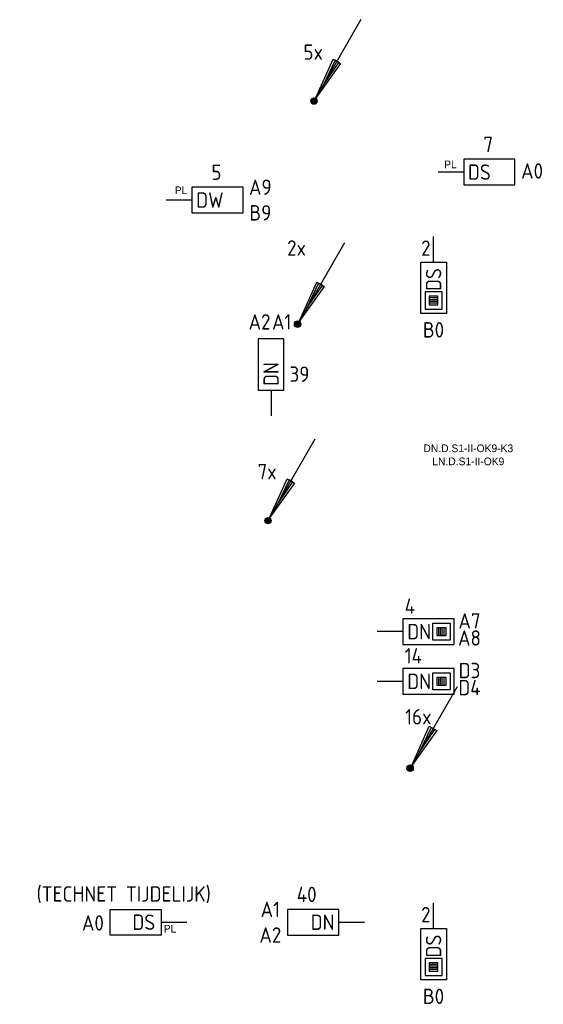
# Model space of a CAD drawing. Header units: millimetres. Extents: x 4336 to 79204, y -9688 to 63134.
# Tile 35 of 38: x 52363 to 58486, y 30239 to 41761. Entities that reach past the tile are written whole.
import ezdxf
from ezdxf.enums import TextEntityAlignment as Align

# ---------------------------------------------------------------- set-up
doc = ezdxf.new("R2010")
doc.units = ezdxf.units.MM
doc.header["$LTSCALE"] = 100
doc.layers.get('0').update_dxf_attribs({"linetype": 'CONTINUOUS'})
for name, color, linetype in [('DBTA GRO_ATTRIB', 2, 'CONTINUOUS'), ('EB6441--_ATTRIB', 2, 'CONTINUOUS'), ('EB6445--_ATTRIB', 2, 'CONTINUOUS'), ('EL6441--_DATACOM', 3, 'CONTINUOUS'), ('EL6445--_DATANET', 3, 'CONTINUOUS')]:
    doc.layers.add(name, color=color, linetype=linetype)
doc.styles.add('1_8', font='iso')
doc.styles.add('BURO-025', font='burofont.shx', dxfattribs={"height": 2.5})
doc.styles.add('NORATT', font='isocp.shx')

# ---------------------------------------------------------------- blocks, each defined once
blk = doc.blocks.new('EA644501')
for p, q in [((-1.5, 6), (-1.5, 0)), ((1.5, 6), (-1.5, 6)), ((1.5, 0), (1.5, 6)), ((-1.5, 0), (1.5, 0))]:
    blk.add_line(p, q)
at = {"color": 2}
blk.add_line((0, 0), (0, -3), dxfattribs=at)
at = {"style": '1_8', "flags": 9}
blk.add_attdef('NUMMER', text='', height=1.8, rotation=90, dxfattribs=at).set_placement((-3.5, 8), align=Align.BOTTOM_LEFT)
at = {"style": '1_8'}
for tag, flags, p in [('NUMMERAP', 9, (-1.5, 8)), ('NUMMERA', 8, (-1.5, 8)), ('NUMMERBP', 9, (1.5, 8)), ('NUMMERB', 8, (1.5, 8))]:
    blk.add_attdef(tag, text='', height=1.8, rotation=90, dxfattribs=dict(at, flags=flags)).set_placement(p, align=Align.MIDDLE_CENTER)
at = {"style": '1_8', "flags": 8}
blk.add_attdef('CODE', text='', height=1.8, rotation=90, dxfattribs=at).set_placement((0, 0.5), align=Align.MIDDLE_LEFT)
at = {"style": '1_8', "flags": 9}
for tag, p in [('TYPE', (0, 4)), ('FABR', (0, 3)), ('PDATE', (0, 2)), ('PVERS', (0, 1)), ('PCODE', (0, 0))]:
    blk.add_attdef(tag, text='', height=1.8, dxfattribs=at).set_placement(p, align=Align.MIDDLE_CENTER)
for tag in ['VERD', 'PATCHSTR', 'PANEEL']:
    blk.add_attdef(tag, text='', height=1.8, dxfattribs=at).set_placement((2, 0), align=Align.BOTTOM_LEFT)
blk = doc.blocks.new('EA600123')
at = {"linetype": 'Continuous'}
for p, q in [((5.5, 9.53), (0.19, 0.32)), ((-0.37, 0.07), (0.37, 0.07)), ((-0.3, 0.23), (0.3, 0.23)), ((-0.37, -0.08), (0.37, -0.08)), ((-0.3, -0.23), (0.3, -0.23))]:
    blk.add_line(p, q, dxfattribs=at)
for points in [[(3.12, 4.4), (0.19, 0.32), (2.25, 4.9)], [(2.47, 4.78), (1.06, 1.84), (2.9, 4.53)]]:
    blk.add_lwpolyline(points, close=True, dxfattribs=at)
blk.add_circle((0, 0), 0.375, dxfattribs=at)
at = {"linetype": 'Continuous', "style": '1_8', "flags": 8}
blk.add_attdef('KBTALB', (5, 5), '', height=1.8, dxfattribs=at)
at = {"style": '1_8'}
for tag, flags, p in [('CODE', 9, (0, 3)), ('M_CODE', 8, (0, 0))]:
    blk.add_attdef(tag, text='', height=1.8, dxfattribs=dict(at, flags=flags)).set_placement(p, align=Align.MIDDLE_CENTER)
at = {"linetype": 'Continuous', "style": '1_8', "flags": 9}
for tag, p in [('PCODE', (1.25, 0)), ('PVERS', (1.25, -2)), ('PDATE', (1.25, -4))]:
    blk.add_attdef(tag, text='', height=1.8, dxfattribs=at).set_placement(p, align=Align.MIDDLE_LEFT)
blk = doc.blocks.new('EA644502')
for p, q in [((-1.5, 6), (-1.5, 0)), ((1.5, 6), (-1.5, 6)), ((1.5, 0), (1.5, 6)), ((-1.5, 0), (1.5, 0))]:
    blk.add_line(p, q)
at = {"color": 1}
for p, q in [((-1, 5.5), (1, 5.5)), ((-1, 3.5), (-1, 5.5)), ((-0.5, 5), (0.5, 5)), ((-0.5, 4), (-0.5, 5)), ((0.5, 4.8), (-0.5, 4.8)), ((0.5, 5), (0.5, 4)), ((1, 5.5), (1, 3.5)), ((1, 3.5), (-1, 3.5)), ((0.5, 4.6), (-0.5, 4.6)), ((0.5, 4.4), (-0.5, 4.4)), ((0.5, 4.2), (-0.5, 4.2)), ((0.5, 4), (-0.5, 4))]:
    blk.add_line(p, q, dxfattribs=at)
at = {"color": 2}
blk.add_line((0, 0), (0, -3), dxfattribs=at)
at = {"style": 'NORATT', "flags": 8}
for tag, p in [('NUMMERA', (-1.5, 8)), ('NUMMERB', (1.5, 8))]:
    blk.add_attdef(tag, text='', height=1.8, rotation=90, dxfattribs=at).set_placement(p, align=Align.MIDDLE_CENTER)
blk.add_attdef('CODE', text='', height=1.8, rotation=90, dxfattribs=at).set_placement((0, 0.5), align=Align.MIDDLE_LEFT)
at = {"style": 'NORATT', "flags": 9}
for tag, p in [('VERD', (0, 4)), ('PATCHSTR', (0, 4)), ('PANEEL', (0, 4)), ('NUMMER', (6, 3)), ('HOOGTE', (-3, 2)), ('TYPE', (0, -2.5)), ('FABR', (0, -2.5)), ('PCODE', (0, -3)), ('PVERS', (0, -3)), ('PDATE', (0, -3))]:
    blk.add_attdef(tag, text='', height=1.8, dxfattribs=at).set_placement(p, align=Align.BOTTOM_LEFT)
for tag, p in [('NUMMERAP', (8, 1.5)), ('NUMMERBP', (8, -1.5))]:
    blk.add_attdef(tag, text='', height=1.8, dxfattribs=at).set_placement(p, align=Align.MIDDLE_CENTER)

msp = doc.modelspace()

# ---------------------------------------------------------------- block references
at = {"layer": 'EL6441--_DATACOM'}
ref = msp.add_blockref('EA600123', (55804, 40809), dxfattribs=dict(at, xscale=100, yscale=100, zscale=100))
ref.add_attrib('KBTALB', '5x', (55681, 41292), dxfattribs={"layer": 'EB6441--_ATTRIB', "color": 1, "linetype": 'Continuous', "height": 180, "style": '1_8', "flags": 8})
ref = msp.add_blockref('EA600123', (55612, 38199), dxfattribs=dict(at, xscale=100, yscale=100, zscale=100))
ref.add_attrib('KBTALB', '2x', (55490, 39000), dxfattribs={"layer": 'EB6441--_ATTRIB', "color": 1, "linetype": 'Continuous', "height": 180, "style": '1_8', "flags": 8})
ref = msp.add_blockref('EA600123', (55266, 35899), dxfattribs=dict(at, xscale=100, yscale=100, zscale=100))
ref.add_attrib('KBTALB', '7x', (55144, 36383), dxfattribs={"layer": 'EB6441--_ATTRIB', "color": 1, "linetype": 'Continuous', "height": 180, "style": '1_8', "flags": 8})
ref = msp.add_blockref('EA600123', (56928, 33002), dxfattribs=dict(at, xscale=100, yscale=100, zscale=100))
ref.add_attrib('KBTALB', '16x', (56871, 33514), dxfattribs={"layer": 'EB6441--_ATTRIB', "color": 1, "linetype": 'Continuous', "height": 180, "style": '1_8', "flags": 8})
at = {"layer": 'EL6445--_DATANET'}
ref = msp.add_blockref('EA644501', (57555, 39978), dxfattribs=dict(at, xscale=100, yscale=100, zscale=100, rotation=270))
ref.add_attrib('CODE', 'DS', dxfattribs={"layer": 'EB6445--_ATTRIB', "color": 1, "height": 180, "style": 'NORATT', "flags": 8}).set_placement((57605, 39978), align=Align.MIDDLE_LEFT)
ref.add_attrib('NUMMERA', 'A0', dxfattribs={"layer": 'EB6445--_ATTRIB', "color": 1, "height": 180, "style": 'NORATT', "flags": 8}).set_placement((58355, 39991), align=Align.MIDDLE_CENTER)
ref.add_attrib('TYPE', '7', dxfattribs={"layer": 'EB6445--_ATTRIB', "color": 1, "height": 180, "style": 'NORATT', "flags": 8}).set_placement((57842, 40303), align=Align.MIDDLE_CENTER)
ref = msp.add_blockref('EA644501', (54377, 39651), dxfattribs=dict(at, xscale=100, yscale=100, zscale=100, rotation=270))
ref.add_attrib('CODE', 'DW', dxfattribs={"layer": 'EB6445--_ATTRIB', "color": 1, "height": 180, "style": 'NORATT', "flags": 8}).set_placement((54427, 39651), align=Align.MIDDLE_LEFT)
ref.add_attrib('NUMMERA', 'A9', dxfattribs={"layer": 'EB6445--_ATTRIB', "color": 1, "height": 180, "style": 'NORATT', "flags": 8}).set_placement((55177, 39801), align=Align.MIDDLE_CENTER)
ref.add_attrib('NUMMERB', 'B9', dxfattribs={"layer": 'EB6445--_ATTRIB', "color": 1, "height": 180, "style": 'NORATT', "flags": 8}).set_placement((55177, 39501), align=Align.MIDDLE_CENTER)
ref.add_attrib('TYPE', '5', dxfattribs={"layer": 'EB6445--_ATTRIB', "color": 1, "height": 180, "style": 'NORATT', "flags": 8}).set_placement((54664, 39976), align=Align.MIDDLE_CENTER)
ref = msp.add_blockref('EA644502', (57203, 38925), dxfattribs=dict(at, xscale=-100, yscale=100, zscale=100, rotation=180))
ref.add_attrib('CODE', 'DS', dxfattribs={"layer": 'EB6445--_ATTRIB', "color": 1, "height": 180, "rotation": 90, "style": 'NORATT', "flags": 8}).set_placement((57203, 38587), align=Align.MIDDLE_LEFT)
ref.add_attrib('NUMMERA', 'B0', dxfattribs={"layer": 'EB6445--_ATTRIB', "color": 1, "height": 180, "style": 'NORATT', "flags": 8}).set_placement((57202, 38132), align=Align.MIDDLE_CENTER)
ref.add_attrib('TYPE', '2', dxfattribs={"layer": 'EB6445--_ATTRIB', "color": 1, "height": 180, "style": 'NORATT', "flags": 8}).set_placement((57057, 38944), align=Align.BOTTOM_LEFT)
ref = msp.add_blockref('EA644501', (55303, 37425), dxfattribs=dict(at, xscale=100, yscale=100, zscale=100))
ref.add_attrib('CODE', 'DN', dxfattribs={"layer": 'EB6445--_ATTRIB', "color": 1, "height": 180, "rotation": 90, "style": 'NORATT', "flags": 8}).set_placement((55303, 37475), align=Align.MIDDLE_LEFT)
ref.add_attrib('NUMMERA', 'A1', dxfattribs={"layer": 'EB6445--_ATTRIB', "color": 1, "height": 180, "style": 'NORATT', "flags": 8}).set_placement((55427, 38225), align=Align.MIDDLE_CENTER)
ref.add_attrib('NUMMERB', 'A2', dxfattribs={"layer": 'EB6445--_ATTRIB', "color": 1, "height": 180, "style": 'NORATT', "flags": 8}).set_placement((55168, 38225), align=Align.MIDDLE_CENTER)
ref.add_attrib('TYPE', '39', dxfattribs={"layer": 'EB6445--_ATTRIB', "color": 1, "height": 180, "style": 'NORATT', "flags": 8}).set_placement((55518, 37469), align=Align.BOTTOM_LEFT)
ref = msp.add_blockref('EA644502', (56845, 34600), dxfattribs=dict(at, xscale=100, yscale=100, zscale=100, rotation=270))
ref.add_attrib('CODE', 'DN', dxfattribs={"layer": 'EB6445--_ATTRIB', "color": 1, "height": 180, "style": 'NORATT', "flags": 8}).set_placement((56895, 34600), align=Align.MIDDLE_LEFT)
ref.add_attrib('NUMMERA', 'A7', dxfattribs={"layer": 'EB6445--_ATTRIB', "color": 1, "height": 180, "style": 'NORATT', "flags": 8}).set_placement((57623, 34726), align=Align.MIDDLE_CENTER)
ref.add_attrib('NUMMERB', 'A8', dxfattribs={"layer": 'EB6445--_ATTRIB', "color": 1, "height": 180, "style": 'NORATT', "flags": 8}).set_placement((57623, 34526), align=Align.MIDDLE_CENTER)
ref.add_attrib('TYPE', '4', dxfattribs={"layer": 'EB6445--_ATTRIB', "color": 1, "height": 180, "style": 'NORATT', "flags": 8}).set_placement((56865, 34754), align=Align.BOTTOM_LEFT)
ref = msp.add_blockref('EA644502', (56845, 34018), dxfattribs=dict(at, xscale=100, yscale=100, zscale=100, rotation=270))
ref.add_attrib('CODE', 'DN', dxfattribs={"layer": 'EB6445--_ATTRIB', "color": 1, "height": 180, "style": 'NORATT', "flags": 8}).set_placement((56895, 34018), align=Align.MIDDLE_LEFT)
ref.add_attrib('NUMMERA', 'D3', dxfattribs={"layer": 'EB6445--_ATTRIB', "color": 1, "height": 180, "style": 'NORATT', "flags": 8}).set_placement((57623, 34145), align=Align.MIDDLE_CENTER)
ref.add_attrib('NUMMERB', 'D4', dxfattribs={"layer": 'EB6445--_ATTRIB', "color": 1, "height": 180, "style": 'NORATT', "flags": 8}).set_placement((57623, 33945), align=Align.MIDDLE_CENTER)
ref.add_attrib('TYPE', '14', dxfattribs={"layer": 'EB6445--_ATTRIB', "color": 1, "height": 180, "style": 'NORATT', "flags": 8}).set_placement((56865, 34173), align=Align.BOTTOM_LEFT)
ref = msp.add_blockref('EA644501', (54019, 31200), dxfattribs=dict(at, xscale=-100, yscale=100, zscale=100, rotation=90))
ref.add_attrib('CODE', 'DS', dxfattribs={"layer": 'EB6445--_ATTRIB', "color": 1, "height": 180, "style": 'NORATT', "flags": 8}).set_placement((53681, 31200), align=Align.MIDDLE_LEFT)
ref.add_attrib('NUMMERA', 'A0', dxfattribs={"layer": 'EB6445--_ATTRIB', "color": 1, "height": 180, "style": 'NORATT', "flags": 8}).set_placement((53219, 31191), align=Align.MIDDLE_CENTER)
ref.add_attrib('TYPE', '(TECHNET TIJDELIJK)', dxfattribs={"layer": 'EB6445--_ATTRIB', "color": 1, "height": 180, "style": 'NORATT', "flags": 8}).set_placement((53579, 31530), align=Align.MIDDLE_CENTER)
ref = msp.add_blockref('EA644501', (56094, 31199), dxfattribs=dict(at, xscale=100, yscale=100, zscale=100, rotation=90))
ref.add_attrib('CODE', 'DN', dxfattribs={"layer": 'EB6445--_ATTRIB', "color": 1, "height": 180, "style": 'NORATT', "flags": 8}).set_placement((56044, 31199), align=Align.MIDDLE_RIGHT)
ref.add_attrib('NUMMERA', 'A1', dxfattribs={"layer": 'EB6445--_ATTRIB', "color": 1, "height": 180, "style": 'NORATT', "flags": 8}).set_placement((55294, 31350), align=Align.MIDDLE_CENTER)
ref.add_attrib('NUMMERB', 'A2', dxfattribs={"layer": 'EB6445--_ATTRIB', "color": 1, "height": 180, "style": 'NORATT', "flags": 8}).set_placement((55294, 31050), align=Align.MIDDLE_CENTER)
ref.add_attrib('TYPE', '40', dxfattribs={"layer": 'EB6445--_ATTRIB', "color": 1, "height": 180, "style": 'NORATT', "flags": 8}).set_placement((55719, 31525), align=Align.MIDDLE_CENTER)
ref = msp.add_blockref('EA644502', (57203, 31125), dxfattribs=dict(at, xscale=-100, yscale=100, zscale=100, rotation=180))
ref.add_attrib('CODE', 'DS', dxfattribs={"layer": 'EB6445--_ATTRIB', "color": 1, "height": 180, "rotation": 90, "style": 'NORATT', "flags": 8}).set_placement((57203, 30787), align=Align.MIDDLE_LEFT)
ref.add_attrib('NUMMERA', 'B0', dxfattribs={"layer": 'DBTA GRO_ATTRIB', "color": 1, "height": 180, "style": 'NORATT', "flags": 8}).set_placement((57202, 30332), align=Align.MIDDLE_CENTER)
ref.add_attrib('TYPE', '2', dxfattribs={"layer": 'EB6445--_ATTRIB', "color": 1, "height": 180, "style": 'NORATT', "flags": 8}).set_placement((57057, 31144), align=Align.BOTTOM_LEFT)

# ---------------------------------------------------------------- texts
at = {"layer": 'EL6445--_DATANET', "char_height": 90, "attachment_point": 5, "style": 'BURO-025'}
for s, insert, width in [('{\\C2;PL}', (57400, 40068), 298.33), ('{\\C2;PL}', (54250, 39765), 298.33), ('{\\C2;DN.D.S1-II-OK9-K3}', (57609, 36745), 2336.91), ('{\\C2;LN.D.S1-II-OK9}', (57609, 36592), 2336.91), ('{\\C2;PL}', (54121, 31124), 298.33)]:
    msp.add_mtext(s, dxfattribs=dict(at, insert=insert, width=width))

doc.saveas('drawing.dxf')
